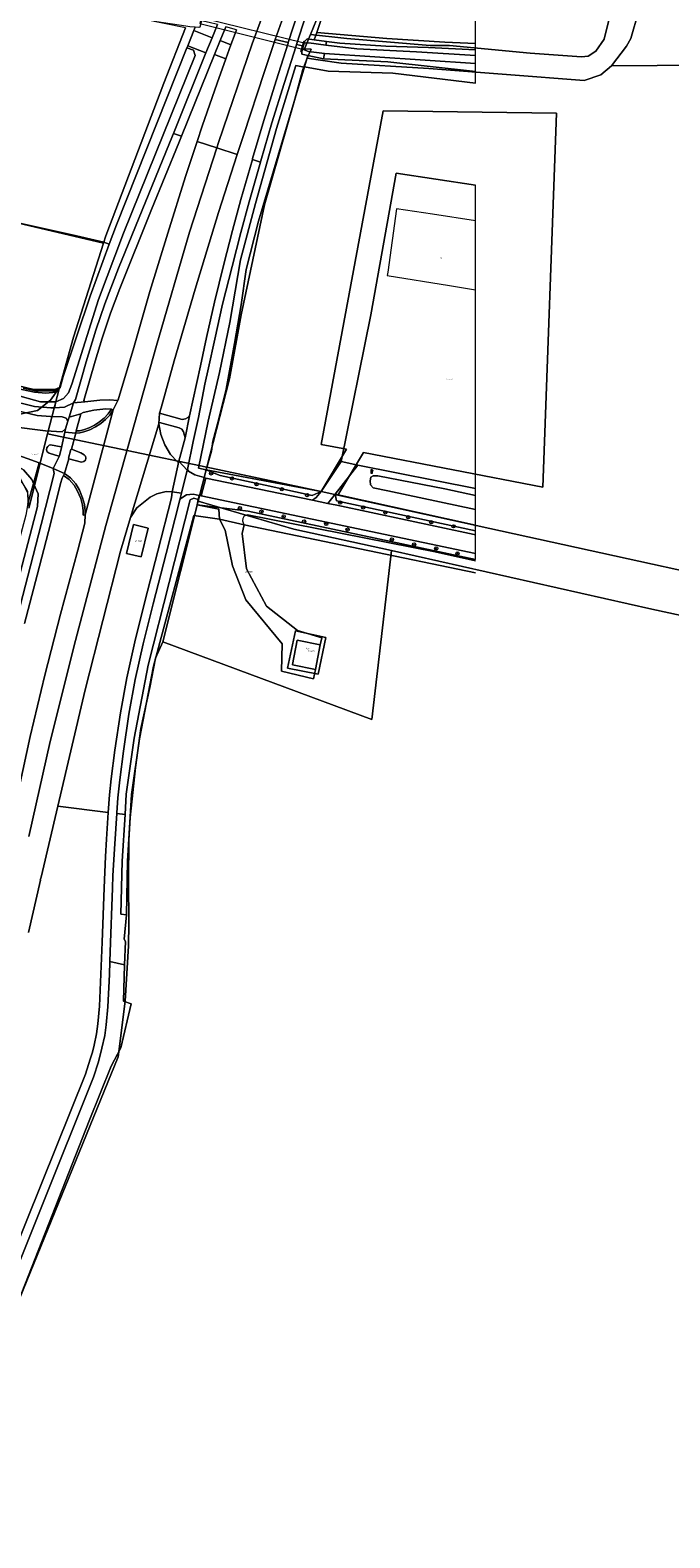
# Model space of a CAD drawing. Header units: metres. Extents: x 207466 to 209466, y 475780 to 477780.
# Tile 187 of 189: x 209074 to 209230, y 476860 to 477228. Entities that reach past the tile are written whole.
import ezdxf
from ezdxf.enums import TextEntityAlignment as Align

# ---------------------------------------------------------------- set-up
doc = ezdxf.new("R2010")
doc.units = ezdxf.units.M
doc.layers.get('0').update_dxf_attribs({"color": 253, "linetype": 'CONTINUOUS'})
for name, color, linetype, lineweight, true_color in [('B-OG-WA-SLOOT_WATER-A', 7, 'CONTINUOUS', 0, 0x478c9a), ('B-RO-GR-BOOM-S', 7, 'CONTINUOUS', 0, 0x6d8a47), ('B-RO-GR-BOS_LOOF-GV', 7, 'CONTINUOUS', 0, 0x6d8a47), ('B-RO-GR-BOUWLAND-GV', 7, 'CONTINUOUS', 0, 0x6d8a47), ('B-RO-GR-GRAS-GV', 7, 'CONTINUOUS', 0, 0x6d8a47), ('B-RO-GR-GROENVOORZIENING-GV', 7, 'CONTINUOUS', 0, 0x6d8a47), ('B-RO-GR-RIET-GV', 7, 'CONTINUOUS', 0, 0x6d8a47), ('B-RO-OG-BEBOUWING-GV', 7, 'CONTINUOUS', 0, 0xa50000), ('B-RO-OG-WATER_SLOOT-GV', 7, 'CONTINUOUS', 0, 0x478c9a)]:
    doc.layers.add(name, color=color, linetype=linetype, lineweight=lineweight, true_color=true_color)
for name, color, linetype, lineweight in [('B-RO-IE-TERREINAFSCHEIDING_KUNSTMATIG_MUUR-GV', 253, 'CONTINUOUS', 0), ('B-RO-KL-POMP-S', 253, 'CONTINUOUS', 0), ('B-RO-KW-KUNSTWERK_DUIKER-GV', 253, 'CONTINUOUS', 0), ('B-RO-OG-BEBOUWING-T18', 7, 'CONTINUOUS', 0), ('B-RO-OG-TERREIN_CULTUURSCHEIDING-GV', 253, 'CONTINUOUS', 0), ('B-RO-OG-TERREIN_ERF-GV', 253, 'CONTINUOUS', 0), ('B-RO-OG-TERREIN_ONBEGROEID-GV', 253, 'CONTINUOUS', 0), ('B-RO-OG-WEG-GV', 253, 'CONTINUOUS', 0), ('B-RO-VH-VERHARDING_ASFALT-GV', 253, 'CONTINUOUS', 0), ('B-RO-VH-VERHARDING_BEDRIJFSVLOERPLAAT-GV', 253, 'CONTINUOUS', 0), ('B-RO-VH-VERHARDING_BETON-GV', 253, 'CONTINUOUS', 0), ('B-RO-VH-VERHARDING_BETONSTRAATSTEEN-GV', 253, 'CONTINUOUS', 0), ('B-RO-VH-VERHARDING_GRASBETONSTEEN-GV', 253, 'CONTINUOUS', 0), ('B-WE-KG-GRENS_PERCEEL-GV', 150, 'CONTINUOUS', 18), ('B-WE-KG-GRENS_PERCEEL-S', 150, 'CONTINUOUS', 25)]:
    doc.layers.add(name, color=color, linetype=linetype, lineweight=lineweight)
doc.styles.add('NLCS-ISO', font='NLCS-ISO.ttf')
doc.styles.add('NLCS-ISO-M200-T18', font='NLCS-ISO.ttf', dxfattribs={"height": 1.8})

# ---------------------------------------------------------------- blocks, each defined once
blk = doc.blocks.new('SKL-WATER_POMP-SO1')
at = {"color": 0, "linetype": 'ByBlock', "lineweight": -2, "flags": 128}
blk.add_lwpolyline([(1, 1.0924), (1, 2), (-1, 2), (-1, -2), (1, -2), (1, 0.5674), (1.8507, 0.5674), (1.8507, 1.0924), (1, 1.0924)], dxfattribs=at)
blk = doc.blocks.new('SGR-BOOM_01-SO1')
at = {"linetype": 'Continuous'}
h = blk.add_hatch(color=0, dxfattribs=at)
edge = h.paths.add_edge_path()
edge.add_arc((0, 0), 0.25, 0, 360)
at = {"color": 0, "linetype": 'ByBlock', "lineweight": -2}
for radius in [2, 0.25]:
    blk.add_circle((0, 0), radius, dxfattribs=at)
blk = doc.blocks.new('SKG-PERCEELNUMMER-SO')
at = {"style": 'NLCS-ISO', "oblique": 10, "flags": 1}
blk.add_attdef('GEMEENTECODE', text='', height=1.8, dxfattribs=at).set_placement((0, 2.6), align=Align.MIDDLE_CENTER)
at = {"style": 'NLCS-ISO', "oblique": 10}
blk.add_attdef('SECTIE', text='', height=1.8, dxfattribs=at).set_placement((-0.5, 0), align=Align.MIDDLE_RIGHT)
blk.add_attdef('PERCEELNUMMER', text='', height=1.8, dxfattribs=at).set_placement((0.5, 0), align=Align.MIDDLE_LEFT)

msp = doc.modelspace()

# ---------------------------------------------------------------- linework, layer by layer
at = {"layer": 'B-OG-WA-SLOOT_WATER-A', "flags": 128}
msp.add_lwpolyline([(209182.41, 477219.69), (209182.41, 477221.6), (209168.08, 477222.53), (209153.49, 477223.24), (209145.96, 477224.09), (209141.84, 477224.69), (209140.69, 477224.58), (209140.29, 477223.14), (209141.72, 477222.6), (209145.64, 477222.08), (209182.41, 477219.69)], dxfattribs=at)
at = {"layer": 'B-RO-GR-BOS_LOOF-GV', "flags": 128}
for points in [[(209182.41, 477214.9), (209162.27, 477217.3), (209146.55, 477217.75), (209140.78, 477218.85), (209135.47, 477201.16), (209129.57, 477181.23), (209126.56, 477169.45), (209125.35, 477160.82), (209123.74, 477151.41), (209121.7, 477140.34), (209119.59, 477131.87), (209118.4, 477127.63), (209118.1, 477125.19), (209116.83, 477120.64), (209144.87, 477115.39), (209149.74, 477122.64), (209156.91, 477158.4), (209163.13, 477192.97), (209182.41, 477190.02)], [(209182.41, 477095.56), (209126.1, 477107.22), (209125.59, 477105.15), (209126.67, 477096.56), (209131.5, 477087.44), (209139.09, 477081.53), (209144.97, 477079.75), (209144.62, 477078.02), (209143.42, 477072.02), (209142.96, 477069.75), (209135.14, 477071.58), (209135.33, 477078.28), (209126.45, 477088.96), (209123.19, 477097.23), (209121.47, 477105.95), (209120.04, 477108.64), (209113.81, 477109.54), (209103.95, 477072.79), (209100.59, 477055.08), (209098.65, 477041.52), (209097.67, 477025.28), (209097.39, 477012.23), (209096.86, 477006.31), (209097.13, 477005.73), (209096.94, 477000.07), (209096.65, 476991.16), (209098.55, 476990.53), (209096.05, 476979.78), (209093.62, 476975.38), (209088.31, 476962.06), (209067.76, 476909.67)]]:
    msp.add_lwpolyline(points, dxfattribs=at)
at = {"layer": 'B-RO-GR-BOUWLAND-GV', "flags": 128}
msp.add_lwpolyline([(209182.41, 477224.51), (209182.41, 477331.38), (209175.68, 477312.18), (209165.77, 477288.19), (209156.16, 477263.83), (209143.8, 477227.22), (209160.87, 477225.74), (209174.95, 477224.86), (209182.41, 477224.51)], dxfattribs=at)
at = {"layer": 'B-RO-GR-GRAS-GV', "flags": 128}
for points in [[(209182.41, 477224.51), (209174.95, 477224.86), (209160.87, 477225.74), (209143.8, 477227.22), (209143.12, 477225.46), (209146.11, 477225.04), (209149.41, 477224.59), (209160.61, 477223.89), (209171.02, 477223.55), (209182.41, 477222.97), (209182.41, 477222.97), (209182.41, 477224.51)], [(209182.41, 477214.9), (209182.41, 477217.69), (209161.12, 477220.02), (209145.43, 477220.76), (209141.61, 477221.62), (209140.78, 477218.85), (209146.55, 477217.75), (209162.27, 477217.3), (209182.41, 477214.9)], [(209072.18, 477140.51), (209075.22, 477139.92), (209080.02, 477139.83), (209081.22, 477140.68), (209081.97, 477143.35), (209088.51, 477162.98), (209093.19, 477175.64), (209091.86, 477176.09), (209084.16, 477177.94), (209066.62, 477181.78)]]:
    msp.add_lwpolyline(points, dxfattribs=at)
at = {"layer": 'B-RO-GR-GROENVOORZIENING-GV', "flags": 128}
for points in [[(209143.8, 477227.22), (209156.16, 477263.83), (209165.77, 477288.19), (209163.3, 477289.17), (209150.59, 477257.88), (209147.27, 477249.07), (209144.5, 477241.34), (209141.08, 477231.36), (209138.83, 477224.32), (209140.29, 477223.99), (209140.57, 477225.04), (209140.81, 477225.03), (209141.43, 477225.7), (209143.12, 477225.46), (209143.8, 477227.22)], [(209133.65, 477225.47), (209136.82, 477224.76), (209139.14, 477232), (209142.57, 477242.02), (209145.34, 477249.78), (209148.68, 477258.63), (209151.08, 477264.51), (209148.48, 477265.56), (209146.53, 477261.59), (209145.87, 477260.03), (209141.14, 477246.8), (209135.21, 477230.04), (209133.65, 477225.47)], [(209118.25, 477225.94), (209119.54, 477229.12), (209117.58, 477229.64), (209115.67, 477230.02), (209115.29, 477228.47), (209115.04, 477228.45), (209114.12, 477228.5), (209113.8, 477227.68), (209118.25, 477225.94)], [(209122.85, 477224.22), (209123.84, 477226.97), (209124.18, 477227.88), (209121.58, 477228.58), (209120.22, 477225.23), (209122.85, 477224.22)], [(209084.49, 477136.95), (209084.95, 477137.79), (209087.53, 477146.99), (209089.92, 477154.69), (209092.13, 477161.11), (209095.44, 477169.79), (209108.61, 477202.04), (209108.83, 477202.59), (209116.75, 477222.22), (209112.32, 477223.99), (209112.07, 477223.49), (209113.7, 477222.87), (209114.11, 477221.59), (209096.64, 477178.29), (209090.56, 477162.19), (209084.06, 477141.55), (209083.25, 477139.38), (209082.08, 477138.05), (209080.15, 477137.2), (209079.85, 477135.78), (209082.31, 477135.92), (209084.49, 477136.95)], [(209124.38, 477197.47), (209119.85, 477183.38), (209114.09, 477164.66), (209108.99, 477147.24), (209105.81, 477135.76), (209105.47, 477134.47), (209110.93, 477132.92), (209111.77, 477133.09), (209112.35, 477133.42), (209112.78, 477133.84), (209115.4, 477145.97), (209116.89, 477152.91), (209118.82, 477161.5), (209121.14, 477170.73), (209123.24, 477178.96), (209125.29, 477186.51), (209128.07, 477196.26), (209128.13, 477196.47), (209130.89, 477205.77), (209133.85, 477215.41), (209136.77, 477224.61), (209136.82, 477224.76), (209133.65, 477225.47), (209130.92, 477217.43), (209125.96, 477202.39), (209124.38, 477197.47)], [(209130.02, 477195.61), (209127.26, 477185.96), (209125.22, 477178.44), (209123.13, 477170.23), (209120.81, 477161.02), (209118.89, 477152.47), (209117.4, 477145.54), (209116.51, 477141.49), (209114.93, 477133.42), (209113.68, 477127.53), (209112.22, 477120.71), (209112.49, 477120.3), (209114.02, 477119.46), (209116.3, 477118.75), (209116.83, 477120.64), (209114.98, 477121.07), (209117.27, 477132.49), (209120.02, 477144.39), (209122.55, 477156.55), (209125.18, 477171.85), (209128.85, 477185.53), (209133.98, 477203.8), (209138.7, 477219.16), (209140.71, 477218.75), (209140.78, 477218.85), (209141.61, 477221.62), (209140.89, 477221.78), (209140.16, 477221.95), (209140.13, 477222.56), (209139.91, 477222.56), (209140.29, 477223.99), (209138.83, 477224.32), (209138.72, 477223.99), (209135.8, 477214.79), (209132.85, 477205.18), (209130.1, 477195.9), (209130.02, 477195.61)], [(209114.63, 477200.68), (209115.84, 477204.36), (209119.46, 477214.84), (209121.62, 477220.83), (209118.86, 477221.87), (209110.77, 477201.96), (209110.12, 477200.36), (209103.45, 477184.08), (209095.75, 477164.8), (209093.52, 477158.78), (209091.46, 477152.74), (209089.72, 477147.09), (209087.02, 477137.55), (209087.27, 477137.2), (209090.92, 477137.64), (209093.34, 477137.68), (209095.24, 477137.51), (209095.4, 477137.71), (209099.14, 477150.49), (209103.1, 477164.09), (209107.46, 477178.33), (209111.79, 477192.08), (209114.63, 477200.68)], [(209093.71, 477135.43), (209092.37, 477135.52), (209089.42, 477135.17), (209086.84, 477134.63), (209086.26, 477134.31), (209085.14, 477130.15), (209085.94, 477130.17), (209086.88, 477130.39), (209088.27, 477130.88), (209089.58, 477131.53), (209090.81, 477132.31), (209091.94, 477133.25), (209092.94, 477134.32), (209093.71, 477135.43)], [(209105.25, 477131.89), (209105.77, 477129.23), (209106.76, 477126.73), (209108.15, 477124.4), (209109.86, 477122.56), (209110.17, 477122.74), (209111.65, 477128.42), (209111.55, 477129.05), (209111.32, 477129.9), (209110.87, 477130.54), (209110.25, 477130.85), (209105.45, 477132.21), (209105.25, 477131.89)], [(209061.76, 477050.05), (209076.59, 477107.34), (209079.74, 477119.78), (209079.52, 477121), (209076.1, 477122.32), (209074.71, 477117.33), (209075.85, 477114.77), (209075.74, 477111.75), (209060.29, 477052.99)], [(209071.25, 477043.28), (209073.92, 477055.7), (209077.48, 477070.63), (209081.3, 477085.5), (209085.51, 477101.11), (209087.2, 477107.62), (209087.31, 477109.65), (209086.82, 477109.63), (209086.82, 477110.64), (209086.64, 477112.06), (209086.23, 477113.64), (209085.45, 477115.47), (209084.62, 477116.91), (209083.42, 477118.28), (209082.06, 477119.29), (209081.69, 477118.64), (209081.3, 477117.31), (209080.18, 477112.72), (209078.37, 477105.62), (209075.62, 477095.01), (209072.53, 477083.24)], [(209080.63, 477038.72), (209092.91, 477037.19), (209093.25, 477041.47), (209093.65, 477045.37), (209094.56, 477052.36), (209095.92, 477061.43), (209097.44, 477069.94), (209099.4, 477078.74), (209101.88, 477088.55), (209105.05, 477100.82), (209108.35, 477113.83), (209108.55, 477115.25), (209107.1, 477115.33), (209104.82, 477114.79), (209103.16, 477114), (209099.89, 477111.42), (209098.33, 477109.06), (209095.93, 477100.84), (209087.3, 477067.03), (209080.63, 477038.72)], [(209095.01, 477036.93), (209097.05, 477036.68), (209097.35, 477041.6), (209099.3, 477055.26), (209102.68, 477073.03), (209112.93, 477113.32), (209113.82, 477113.75), (209114.83, 477113.44), (209115.1, 477114.4), (209113.64, 477114.68), (209112.03, 477114.52), (209110.91, 477113.85), (209110.39, 477113.31), (209107.08, 477100.29), (209103.91, 477088.03), (209101.45, 477078.25), (209099.51, 477069.53), (209098, 477061.09), (209096.64, 477052.07), (209095.74, 477045.13), (209095.3, 477040.74), (209095.02, 477037.04), (209095.01, 477036.93)], [(209062.25, 476910.95), (209087.38, 476973.37), (209088.55, 476977.02), (209089.08, 476978.77), (209089.52, 476980.42), (209090.07, 476983.24), (209090.42, 476985.67), (209090.78, 476989.95), (209091.17, 476997.76), (209091.43, 477005.58), (209091.92, 477018.79), (209092.26, 477026.4), (209092.49, 477030.63), (209092.91, 477037.15), (209092.91, 477037.19), (209080.63, 477038.72), (209076.56, 477021.42), (209076.36, 477020.63), (209076.43, 477020.64), (209073.53, 477007.89)], [(209093.33, 477000.81), (209096.94, 477000.07), (209097.13, 477005.73), (209096.86, 477006.31), (209097.39, 477012.23), (209096, 477012.35), (209096.37, 477025.31), (209097.05, 477036.68), (209095.01, 477036.93), (209094.55, 477029.49), (209094.1, 477021.77), (209093.97, 477018.72), (209093.89, 477016.48), (209093.5, 477005.49), (209093.33, 477000.81)], [(209067.76, 476909.67), (209088.31, 476962.06), (209093.62, 476975.38), (209096.05, 476979.78), (209098.55, 476990.53), (209096.65, 476991.16), (209096.94, 477000.07), (209093.33, 477000.81), (209093.22, 476997.65), (209092.82, 476989.78), (209092.45, 476985.38), (209092.08, 476982.84), (209091.42, 476979.69), (209090.57, 476976.43), (209089.36, 476972.66), (209064.22, 476910.19)]]:
    msp.add_lwpolyline(points, dxfattribs=at)
at = {"layer": 'B-RO-GR-RIET-GV', "flags": 128}
msp.add_lwpolyline([(209094.92, 477180.34), (209112.07, 477223.49), (209112.32, 477223.99), (209113.8, 477227.68), (209114.12, 477228.5), (209112.79, 477228.58), (209111.85, 477228.77), (209104.75, 477229.79), (209082.26, 477234.63), (209063.86, 477238.11), (209043.05, 477242.23), (209020.3, 477246.68), (209018.35, 477245.2), (209015.33, 477229.17), (209011.57, 477211.44), (209007.44, 477195.59), (209031.7, 477189.84), (209049.04, 477186.01), (209066.62, 477181.78), (209084.16, 477177.94), (209091.86, 477176.09), (209093.19, 477175.64), (209094.92, 477180.34)], dxfattribs=at)
at = {"layer": 'B-RO-IE-TERREINAFSCHEIDING_KUNSTMATIG_MUUR-GV', "flags": 128}
msp.add_lwpolyline([(209140.69, 477224.58), (209140.81, 477225.03), (209140.57, 477225.04), (209140.29, 477223.99), (209139.91, 477222.56), (209140.13, 477222.56), (209140.29, 477223.14), (209140.69, 477224.58)], dxfattribs=at)
at = {"layer": 'B-RO-KW-KUNSTWERK_DUIKER-GV', "flags": 128}
msp.add_lwpolyline([(209115.6, 477230.78), (209115.25, 477229.38), (209140.29, 477223.14), (209140.69, 477224.58), (209115.6, 477230.78)], dxfattribs=at)
at = {"layer": 'B-RO-OG-BEBOUWING-GV', "flags": 128}
for points in [[(209182.41, 477164.53), (209182.41, 477181.3), (209171.98, 477182.91), (209163.19, 477184.27), (209161.07, 477168.85), (209160.95, 477168), (209176.1, 477165.55), (209182.41, 477164.53)], [(209144.62, 477078.02), (209139.02, 477079.11), (209137.84, 477073.24), (209137.82, 477073.12), (209143.42, 477072.02), (209144.62, 477078.02)]]:
    msp.add_lwpolyline(points, dxfattribs=at)
at = {"layer": 'B-RO-OG-TERREIN_CULTUURSCHEIDING-GV', "flags": 128}
for points in [[(209116.83, 477120.64), (209116.3, 477118.75), (209116.7, 477118.63), (209142.74, 477113.23), (209143.63, 477113.92), (209144.87, 477115.39), (209142.67, 477114.39), (209131.15, 477116.87), (209120.26, 477119.28), (209118.74, 477119.81), (209116.83, 477120.64)], [(209116.83, 477120.64), (209118.74, 477119.81), (209120.26, 477119.28), (209131.15, 477116.87), (209142.67, 477114.39), (209144.87, 477115.39), (209116.83, 477120.64)], [(209182.41, 477107.18), (209182.41, 477116.07), (209153.76, 477121.78), (209148.25, 477114.68), (209182.41, 477107.18)], [(209182.41, 477110.95), (209173.66, 477112.81), (209161.12, 477115.5), (209157.47, 477116.26), (209156.84, 477117.01), (209156.81, 477117.99), (209156.97, 477118.82), (209157.53, 477119.18), (209158.64, 477119.2), (209174.97, 477115.99)], [(209182.41, 477098.83), (209182.41, 477100.28), (209115.58, 477114.31), (209115.1, 477114.4), (209114.83, 477113.44), (209114.61, 477112.12), (209127.08, 477110.6), (209182.41, 477098.83)], [(209182.41, 477104.79), (209182.41, 477105.81), (209148.56, 477113.09), (209148.25, 477114.68), (209146.44, 477112.48), (209148.67, 477112.03), (209182.12, 477104.85), (209182.41, 477104.79)], [(209182.41, 477105.81), (209182.41, 477107.18), (209148.25, 477114.68), (209148.56, 477113.09), (209182.41, 477105.81)], [(209174.97, 477115.99), (209182.41, 477114.42)], [(209114.61, 477112.12), (209119.9, 477111.07), (209120.04, 477108.64), (209126.1, 477107.22)], [(209182.41, 477098.83), (209127.08, 477110.6), (209114.61, 477112.12)], [(209126.9, 477109.67), (209172.59, 477100.63), (209182.41, 477098.48)]]:
    msp.add_lwpolyline(points, dxfattribs=at)
at = {"layer": 'B-RO-OG-TERREIN_CULTUURSCHEIDING-GV'}
for centre, radius, start, end in [((209126.96, 477108.38), 1.29, 92.8061, 137.8254), ((209127.25, 477108.29), 1.57, 142.247, 222.7787)]:
    msp.add_arc(centre, radius, start, end, dxfattribs=at)
at = {"layer": 'B-RO-OG-TERREIN_ERF-GV', "flags": 128}
for points in [[(209182.41, 477116.07), (209182.41, 477190.02), (209163.13, 477192.97), (209156.91, 477158.4), (209149.74, 477122.64), (209153.76, 477121.78), (209182.41, 477116.07)], [(209182.41, 477164.53), (209182.41, 477181.3), (209171.98, 477182.91), (209163.19, 477184.27), (209161.07, 477168.85), (209160.95, 477168), (209176.1, 477165.55), (209182.41, 477164.53)]]:
    msp.add_lwpolyline(points, dxfattribs=at)
at = {"layer": 'B-RO-OG-TERREIN_ONBEGROEID-GV', "flags": 128}
msp.add_lwpolyline([(209126.1, 477107.22), (209120.04, 477108.64), (209121.47, 477105.95), (209123.19, 477097.23), (209126.45, 477088.96), (209135.33, 477078.28), (209135.14, 477071.58), (209142.96, 477069.75), (209143.42, 477072.02), (209137.82, 477073.12), (209137.84, 477073.24), (209139.02, 477079.11), (209144.62, 477078.02), (209144.97, 477079.75), (209139.09, 477081.53), (209131.5, 477087.44), (209126.67, 477096.56), (209125.59, 477105.15), (209126.1, 477107.22)], dxfattribs=at)
at = {"layer": 'B-RO-OG-WATER_SLOOT-GV', "flags": 128}
for points in [[(209083.25, 477139.38), (209084.06, 477141.55), (209090.56, 477162.19), (209096.64, 477178.29), (209114.11, 477221.59), (209113.7, 477222.87), (209112.07, 477223.49), (209094.92, 477180.34), (209093.19, 477175.64), (209088.51, 477162.98), (209081.97, 477143.35), (209081.22, 477140.68), (209080.28, 477139.58), (209077.76, 477139.35), (209074.95, 477139.61), (209070.33, 477140.54), (209070.02, 477138.97), (209076.42, 477137.21), (209080.15, 477137.2), (209082.08, 477138.05), (209083.25, 477139.38)], [(209182.41, 477222.97), (209171.02, 477223.55), (209160.61, 477223.89), (209149.41, 477224.59), (209146.11, 477225.04), (209145.96, 477224.09), (209153.49, 477223.24), (209168.08, 477222.53), (209182.41, 477221.6), (209182.41, 477221.6), (209182.41, 477222.97)], [(209182.41, 477217.69), (209182.41, 477219.69), (209145.64, 477222.08), (209145.43, 477220.76), (209161.12, 477220.02), (209182.41, 477217.69)], [(209116.83, 477120.64), (209118.1, 477125.19), (209118.4, 477127.63), (209119.59, 477131.87), (209121.7, 477140.34), (209123.74, 477151.41), (209125.35, 477160.82), (209126.56, 477169.45), (209129.57, 477181.23), (209135.47, 477201.16), (209140.78, 477218.85), (209140.71, 477218.75), (209138.7, 477219.16), (209133.98, 477203.8), (209128.85, 477185.53), (209125.18, 477171.85), (209122.55, 477156.55), (209120.02, 477144.39), (209117.27, 477132.49), (209114.98, 477121.07), (209116.83, 477120.64)], [(209040.01, 477128.48), (209040.18, 477128.44), (209056.62, 477124.13), (209067.03, 477120.88), (209069.66, 477119.53), (209071.9, 477117.61), (209073.26, 477115.34), (209073.35, 477112.44), (209074.71, 477117.33), (209074.3, 477118.25), (209072.32, 477120.67), (209070.19, 477121.9), (209067.33, 477123.27), (209046.35, 477128.67)], [(209052.78, 477031.68), (209053.48, 477030.68), (209054.72, 477030.68), (209055.72, 477034.17), (209060.29, 477052.99), (209075.74, 477111.75), (209075.85, 477114.77), (209074.71, 477117.33), (209073.35, 477112.44), (209072.82, 477109.61), (209057.9, 477054.24), (209052.78, 477031.68)], [(209174.97, 477115.99), (209158.64, 477119.2), (209157.53, 477119.18), (209156.97, 477118.82), (209156.81, 477117.99), (209156.84, 477117.01), (209157.47, 477116.26), (209161.12, 477115.5), (209173.66, 477112.81), (209182.41, 477110.95)], [(209097.05, 477036.68), (209096.37, 477025.31), (209096, 477012.35), (209097.39, 477012.23), (209097.67, 477025.28), (209098.65, 477041.52), (209100.59, 477055.08), (209103.95, 477072.79), (209113.81, 477109.54), (209120.04, 477108.64), (209119.9, 477111.07), (209114.61, 477112.12), (209114.83, 477113.44), (209113.82, 477113.75), (209112.93, 477113.32), (209102.68, 477073.03), (209099.3, 477055.26), (209097.35, 477041.6), (209097.05, 477036.68)], [(209182.41, 477114.42), (209174.97, 477115.99)], [(209182.41, 477098.48), (209172.59, 477100.63), (209126.9, 477109.67)], [(209126.1, 477107.22), (209182.41, 477095.56)]]:
    msp.add_lwpolyline(points, dxfattribs=at)
at = {"layer": 'B-RO-OG-WATER_SLOOT-GV'}
for centre, radius, start, end in [((209126.96, 477108.38), 1.29, 92.8061, 137.8254), ((209127.25, 477108.29), 1.57, 142.247, 222.7787)]:
    msp.add_arc(centre, radius, start, end, dxfattribs=at)
at = {"layer": 'B-RO-OG-WEG-GV', "flags": 128}
for points in [[(209035.1, 477143.61), (209034.02, 477138.86), (209039.8, 477137.44), (209063.85, 477132.09), (209069.32, 477131.24), (209077.64, 477130.15), (209081.69, 477129.93), (209082.54, 477130.61), (209083.09, 477132.52), (209082.7, 477133.25), (209081.74, 477133.57), (209078.9, 477133.63), (209075.59, 477133.85), (209063.89, 477136.66), (209035.1, 477143.61)], [(209062.71, 477139.08), (209074.97, 477136.07), (209078.98, 477135.73), (209079.85, 477135.78), (209080.15, 477137.2), (209076.42, 477137.21), (209070.02, 477138.97)], [(209070.33, 477140.54), (209074.95, 477139.61), (209077.76, 477139.35), (209080.28, 477139.58), (209081.22, 477140.68), (209080.02, 477139.83), (209075.22, 477139.92), (209072.18, 477140.51)], [(209040.8, 477130), (209046.35, 477128.67), (209067.33, 477123.27), (209070.19, 477121.9), (209072.32, 477120.67), (209074.3, 477118.25), (209074.71, 477117.33), (209076.1, 477122.32), (209067.32, 477125.52), (209055, 477128.82), (209044.12, 477131.5), (209039.57, 477132.42)]]:
    msp.add_lwpolyline(points, dxfattribs=at)
at = {"layer": 'B-RO-VH-VERHARDING_ASFALT-GV', "flags": 128}
for points in [[(209182.41, 477353.88), (209182.41, 477361.42), (209181.56, 477361.42), (209181.56, 477361.42), (209168.07, 477328.16), (209149.24, 477280.85), (209142.66, 477263.83), (209136.03, 477246.27), (209128.05, 477224.42), (209119.83, 477200.4), (209119.42, 477199.11), (209124.38, 477197.47), (209125.96, 477202.39), (209130.92, 477217.43), (209133.65, 477225.47), (209135.21, 477230.04), (209141.14, 477246.8), (209145.87, 477260.03), (209146.53, 477261.59), (209171.15, 477325.78), (209176.15, 477338.45), (209182.41, 477353.88)], [(209124.18, 477227.88), (209123.84, 477226.97), (209122.85, 477224.22), (209121.62, 477220.83), (209119.46, 477214.84), (209115.84, 477204.36), (209114.63, 477200.68), (209119.42, 477199.11), (209119.83, 477200.4), (209128.05, 477224.42), (209136.03, 477246.27)], [(209139.14, 477232), (209136.82, 477224.76), (209136.77, 477224.61), (209133.85, 477215.41), (209130.89, 477205.77), (209128.13, 477196.47), (209128.07, 477196.26), (209130.02, 477195.61), (209130.1, 477195.9), (209132.85, 477205.18), (209135.8, 477214.79), (209138.72, 477223.99), (209138.83, 477224.32), (209141.08, 477231.36)], [(209119.54, 477229.12), (209118.25, 477225.94), (209116.75, 477222.22), (209108.83, 477202.59), (209110.77, 477201.96), (209118.86, 477221.87), (209120.22, 477225.23), (209121.58, 477228.58)], [(209087.27, 477137.2), (209087.02, 477137.55), (209089.72, 477147.09), (209091.46, 477152.74), (209093.52, 477158.78), (209095.75, 477164.8), (209103.45, 477184.08), (209110.12, 477200.36), (209110.77, 477201.96), (209108.83, 477202.59), (209108.61, 477202.04), (209095.44, 477169.79), (209092.13, 477161.11), (209089.92, 477154.69), (209087.53, 477146.99), (209084.95, 477137.79), (209084.49, 477136.95), (209087.27, 477137.2)], [(209073.61, 477031.32), (209078.8, 477054.43), (209084.99, 477079.05), (209092.32, 477107.08), (209104.71, 477150.93), (209112.78, 477178.58), (209119.42, 477199.11), (209114.63, 477200.68), (209111.79, 477192.08), (209107.46, 477178.33), (209103.1, 477164.09), (209099.14, 477150.49), (209095.4, 477137.71), (209094.15, 477135.24), (209087.31, 477109.65), (209087.2, 477107.62), (209085.51, 477101.11), (209081.3, 477085.5), (209077.48, 477070.63), (209073.92, 477055.7), (209071.25, 477043.28)], [(209073.53, 477007.89), (209076.43, 477020.64), (209076.36, 477020.63), (209076.56, 477021.42), (209080.63, 477038.72), (209087.3, 477067.03), (209095.93, 477100.84), (209098.33, 477109.06), (209105.25, 477131.89), (209105.47, 477134.47), (209105.81, 477135.76), (209108.99, 477147.24), (209114.09, 477164.66), (209119.85, 477183.38), (209124.38, 477197.47), (209119.42, 477199.11), (209112.78, 477178.58), (209104.71, 477150.93), (209092.32, 477107.08), (209084.99, 477079.05), (209078.8, 477054.43), (209073.61, 477031.32)], [(209120.81, 477161.02), (209123.13, 477170.23), (209125.22, 477178.44), (209127.26, 477185.96), (209130.02, 477195.61), (209128.07, 477196.26), (209125.29, 477186.51), (209123.24, 477178.96), (209121.14, 477170.73), (209118.82, 477161.5), (209116.89, 477152.91), (209115.4, 477145.97), (209112.78, 477133.84), (209111.65, 477128.42), (209110.17, 477122.74), (209112.18, 477120.57), (209112.22, 477120.71), (209113.68, 477127.53), (209114.93, 477133.42), (209116.51, 477141.49), (209117.4, 477145.54), (209118.89, 477152.47), (209120.81, 477161.02)], [(209063.89, 477136.66), (209075.59, 477133.85), (209078.9, 477133.63), (209081.74, 477133.57), (209082.7, 477133.25), (209083.09, 477132.52), (209083.39, 477133.46), (209084.49, 477136.95), (209082.31, 477135.92), (209079.85, 477135.78), (209078.98, 477135.73), (209074.97, 477136.07), (209062.71, 477139.08)], [(209095.4, 477137.71), (209095.24, 477137.51), (209093.34, 477137.68), (209090.92, 477137.64), (209087.27, 477137.2), (209084.49, 477136.95), (209083.39, 477133.46), (209086.26, 477134.31), (209086.84, 477134.63), (209089.42, 477135.17), (209092.37, 477135.52), (209093.71, 477135.43), (209094.15, 477135.24), (209095.4, 477137.71)], [(209094.15, 477135.24), (209093.33, 477134), (209092.29, 477132.89), (209091.1, 477131.9), (209089.82, 477131.1), (209088.47, 477130.41), (209087.02, 477129.9), (209086.01, 477129.67), (209085.06, 477129.6), (209083.95, 477125.71), (209086.26, 477124.82), (209087.09, 477124.34), (209087.39, 477123.96), (209087.52, 477123.49), (209087.37, 477123.03), (209087.02, 477122.69), (209086.43, 477122.52), (209083.35, 477123.35), (209082.32, 477119.79), (209083.77, 477118.66), (209085.04, 477117.21), (209085.91, 477115.7), (209086.71, 477113.8), (209087.14, 477112.16), (209087.33, 477110.69), (209087.31, 477109.65), (209094.15, 477135.24)], [(209085.06, 477129.6), (209085.14, 477130.15), (209086.26, 477134.31), (209083.39, 477133.46), (209083.09, 477132.52), (209082.54, 477130.61), (209082.38, 477129.86), (209085.06, 477129.6)], [(209110.17, 477122.74), (209109.86, 477122.56), (209108.15, 477124.4), (209106.76, 477126.73), (209105.77, 477129.23), (209105.25, 477131.89), (209098.33, 477109.06), (209099.89, 477111.42), (209103.16, 477114), (209104.82, 477114.79), (209107.1, 477115.33), (209108.55, 477115.25), (209110.17, 477122.74)], [(209105.47, 477134.47), (209105.25, 477131.89), (209105.45, 477132.21), (209110.25, 477130.85), (209110.87, 477130.54), (209111.32, 477129.9), (209111.55, 477129.05), (209111.65, 477128.42), (209112.78, 477133.84), (209112.35, 477133.42), (209111.77, 477133.09), (209110.93, 477132.92), (209105.47, 477134.47)], [(209067.32, 477125.52), (209076.1, 477122.32), (209079.52, 477121), (209081.06, 477124.09), (209080.88, 477124.01), (209078.56, 477124.7), (209078.09, 477125.05), (209077.91, 477125.48), (209077.96, 477126.03), (209078.2, 477126.35), (209078.53, 477126.62), (209078.89, 477126.7), (209081.45, 477126.27), (209081.58, 477126.11), (209082.38, 477129.86), (209082.54, 477130.61), (209081.69, 477129.93), (209077.64, 477130.15), (209069.32, 477131.24)], [(209085.06, 477129.6), (209082.38, 477129.86), (209081.58, 477126.11), (209081.06, 477124.09), (209079.52, 477121), (209082.32, 477119.79), (209083.35, 477123.35), (209083.26, 477123.52), (209083.8, 477125.6), (209083.95, 477125.71), (209085.06, 477129.6)], [(209072.53, 477083.24), (209075.62, 477095.01), (209078.37, 477105.62), (209080.18, 477112.72), (209081.3, 477117.31), (209081.69, 477118.64), (209082.06, 477119.29), (209082.32, 477119.79), (209079.52, 477121), (209079.74, 477119.78), (209076.59, 477107.34), (209061.76, 477050.05)], [(209112.18, 477120.57), (209110.17, 477122.74), (209108.55, 477115.25), (209110.8, 477115), (209112.18, 477120.57)], [(209064.22, 476910.19), (209089.36, 476972.66), (209090.57, 476976.43), (209091.42, 476979.69), (209092.08, 476982.84), (209092.45, 476985.38), (209092.82, 476989.78), (209093.22, 476997.65), (209093.33, 477000.81), (209093.5, 477005.49), (209093.89, 477016.48), (209093.97, 477018.72), (209094.1, 477021.77), (209094.55, 477029.49), (209095.01, 477036.93), (209095.02, 477037.04), (209095.3, 477040.74), (209095.74, 477045.13), (209096.64, 477052.07), (209098, 477061.09), (209099.51, 477069.53), (209101.45, 477078.25), (209103.91, 477088.03), (209107.08, 477100.29), (209110.39, 477113.31), (209110.8, 477115), (209108.55, 477115.25), (209108.35, 477113.83), (209105.05, 477100.82), (209101.88, 477088.55), (209099.4, 477078.74), (209097.44, 477069.94), (209095.92, 477061.43), (209094.56, 477052.36), (209093.65, 477045.37), (209093.25, 477041.47), (209092.91, 477037.19), (209092.91, 477037.15), (209092.49, 477030.63), (209092.26, 477026.4), (209091.92, 477018.79), (209091.43, 477005.58), (209091.17, 476997.76), (209090.78, 476989.95), (209090.42, 476985.67), (209090.07, 476983.24), (209089.52, 476980.42), (209089.08, 476978.77), (209088.55, 476977.02), (209087.38, 476973.37), (209062.25, 476910.95)]]:
    msp.add_lwpolyline(points, dxfattribs=at)
at = {"layer": 'B-RO-VH-VERHARDING_BEDRIJFSVLOERPLAAT-GV', "flags": 128}
for points in [[(209094.15, 477135.24), (209093.71, 477135.43), (209092.94, 477134.32), (209091.94, 477133.25), (209090.81, 477132.31), (209089.58, 477131.53), (209088.27, 477130.88), (209086.88, 477130.39), (209085.94, 477130.17), (209085.14, 477130.15), (209085.06, 477129.6), (209086.01, 477129.67), (209087.02, 477129.9), (209088.47, 477130.41), (209089.82, 477131.1), (209091.1, 477131.9), (209092.29, 477132.89), (209093.33, 477134), (209094.15, 477135.24)], [(209087.31, 477109.65), (209087.33, 477110.69), (209087.14, 477112.16), (209086.71, 477113.8), (209085.91, 477115.7), (209085.04, 477117.21), (209083.77, 477118.66), (209082.32, 477119.79), (209082.06, 477119.29), (209083.42, 477118.28), (209084.62, 477116.91), (209085.45, 477115.47), (209086.23, 477113.64), (209086.64, 477112.06), (209086.82, 477110.64), (209086.82, 477109.63), (209087.31, 477109.65)]]:
    msp.add_lwpolyline(points, dxfattribs=at)
at = {"layer": 'B-RO-VH-VERHARDING_BETON-GV', "flags": 128}
for points in [[(209146.11, 477225.04), (209143.12, 477225.46), (209141.43, 477225.7), (209140.81, 477225.03), (209140.69, 477224.58), (209141.84, 477224.69), (209145.96, 477224.09), (209146.11, 477225.04)], [(209145.64, 477222.08), (209141.72, 477222.6), (209140.29, 477223.14), (209140.13, 477222.56), (209140.16, 477221.95), (209140.89, 477221.78), (209141.61, 477221.62), (209145.43, 477220.76), (209145.64, 477222.08)]]:
    msp.add_lwpolyline(points, dxfattribs=at)
at = {"layer": 'B-RO-VH-VERHARDING_BETONSTRAATSTEEN-GV', "flags": 128}
for points in [[(209081.58, 477126.11), (209081.45, 477126.27), (209078.89, 477126.7), (209078.53, 477126.62), (209078.2, 477126.35), (209077.96, 477126.03), (209077.91, 477125.48), (209078.09, 477125.05), (209078.56, 477124.7), (209080.88, 477124.01), (209081.06, 477124.09), (209081.58, 477126.11)], [(209083.35, 477123.35), (209086.43, 477122.52), (209087.02, 477122.69), (209087.37, 477123.03), (209087.52, 477123.49), (209087.39, 477123.96), (209087.09, 477124.34), (209086.26, 477124.82), (209083.95, 477125.71), (209083.8, 477125.6), (209083.26, 477123.52), (209083.35, 477123.35)], [(209116.7, 477118.63), (209116.3, 477118.75), (209114.02, 477119.46), (209112.49, 477120.3), (209112.22, 477120.71), (209112.18, 477120.57), (209110.8, 477115), (209110.39, 477113.31), (209110.91, 477113.85), (209112.03, 477114.52), (209113.64, 477114.68), (209115.1, 477114.4), (209115.58, 477114.31), (209116.7, 477118.63)], [(209153.76, 477121.78), (209149.74, 477122.64), (209144.87, 477115.39), (209143.63, 477113.92), (209142.74, 477113.23), (209146.44, 477112.48), (209148.25, 477114.68), (209153.76, 477121.78)], [(209182.41, 477100.28), (209182.41, 477104.79), (209182.12, 477104.85), (209148.67, 477112.03), (209146.44, 477112.48), (209142.74, 477113.23), (209116.7, 477118.63), (209115.58, 477114.31), (209182.41, 477100.28)]]:
    msp.add_lwpolyline(points, dxfattribs=at)
at = {"layer": 'B-RO-VH-VERHARDING_GRASBETONSTEEN-GV', "flags": 128}
for points in [[(209116.75, 477222.22), (209118.25, 477225.94), (209113.8, 477227.68), (209112.32, 477223.99), (209116.75, 477222.22)], [(209121.62, 477220.83), (209122.85, 477224.22), (209120.22, 477225.23), (209118.86, 477221.87), (209121.62, 477220.83)]]:
    msp.add_lwpolyline(points, dxfattribs=at)
at = {"layer": 'B-WE-KG-GRENS_PERCEEL-GV'}
for points in [[(209091.76, 477175.85), (209007.44, 477195.73), (209018.52, 477244.82), (208925.27, 477263.82), (208761.02, 477297.58), (208760.94, 477297.6), (208739.5, 477219.99), (208749.76, 477217.58), (208927.05, 477175.51), (208991.13, 477159.9), (209016.98, 477154.02), (209074.77, 477140.24), (209079.89, 477140.22), (209081.03, 477140.71), (209084.45, 477152.96)], [(209111.75, 477228.31), (208761.49, 477299.57), (208760.94, 477297.6), (208761.02, 477297.58), (208925.27, 477263.82), (209018.52, 477244.82), (209007.44, 477195.73), (209091.76, 477175.85), (209092.36, 477177.7), (209106.51, 477214.84)], [(209442.39, 477219.88), (209443.4, 477262.71), (209441.79, 477260.05), (209439.77, 477258.34), (209437.08, 477257.22), (209433.53, 477256.47), (209355.89, 477259.09), (209323.31, 477260.96), (209316.75, 477261.55), (209254.13, 477265.67), (209245.03, 477266.59), (209239.43, 477266.88), (209234.64, 477265.97), (209232.95, 477264.36), (209231.09, 477261.59), (209229.66, 477258.34), (209220.28, 477225.71), (209219.28, 477223.89), (209215.58, 477219.12), (209293.38, 477219.69), (209347.3, 477219.78), (209400.32, 477219.28), (209433.35, 477219.63)], [(209081.03, 477140.71), (209079.89, 477140.22), (209074.77, 477140.24), (209016.98, 477154.02), (208991.13, 477159.9), (208927.05, 477175.51), (208749.76, 477217.58), (208739.5, 477219.99), (208656.79, 477239.57), (208600.11, 477253.04), (208600.01, 477234.93), (208650.31, 477222.44), (208680.39, 477215.12), (208858.82, 477172.97), (208972.82, 477145.71), (209066.04, 477123.23), (209068.82, 477134.64), (209071.38, 477134.24), (209075.74, 477135.13), (209078.89, 477137.6)], [(209148.89, 477114.51), (209155.13, 477124.86), (209198.82, 477116.4), (209202.2, 477207.58), (209159.94, 477208.15), (209144.86, 477126.85), (209151, 477125.66), (209144.83, 477115.4)], [(209078.16, 477129.38), (209081.03, 477140.71), (209078.89, 477137.6), (209075.74, 477135.13), (209071.38, 477134.24), (209068.82, 477134.64), (209066.04, 477123.23), (209065.84, 477122.43), (209068.99, 477121.02), (209071.56, 477118.42), (209073.3, 477115.02), (209073.57, 477111.27)], [(209114.83, 477113.05), (209106.26, 477078.71), (209157.17, 477059.83), (209161.95, 477100.96), (209138.14, 477106.21)], [(209099.09, 477107.34), (209097.37, 477100.24), (209100.96, 477099.46), (209102.71, 477106.41)], [(209097.37, 477100.24), (209099.09, 477107.34), (209102.71, 477106.41), (209100.96, 477099.46)], [(209136.62, 477072.35), (209144.11, 477070.84), (209146, 477079.78), (209138.54, 477081.45)], [(209136.62, 477072.35), (209138.54, 477081.45), (209146, 477079.78), (209144.11, 477070.84)]]:
    msp.add_lwpolyline(points, close=True, dxfattribs=at)
for points in [[(209217.99, 477242.85), (209213.78, 477225.58), (209211.8, 477222.67), (209209.94, 477221.42), (209208.28, 477221.26), (209195.73, 477222.18), (209176.08, 477224.03), (209171.42, 477224.07), (209151.08, 477225.78), (209142.25, 477226.74), (209140.81, 477223.22), (209142.37, 477223.16), (209141.43, 477220.92), (209144.11, 477220.52), (209149.73, 477219.73), (209171.09, 477218.43), (209208.91, 477215.53), (209213.01, 477216.92), (209215.58, 477219.12), (209219.28, 477223.89), (209220.28, 477225.71), (209229.66, 477258.34)], [(209147.37, 477239.33), (209142.25, 477226.74), (209151.08, 477225.78), (209171.42, 477224.07), (209176.08, 477224.03), (209195.73, 477222.18), (209208.28, 477221.26), (209209.94, 477221.42), (209211.8, 477222.67), (209213.78, 477225.58), (209217.99, 477242.85)], [(209084.45, 477152.96), (209081.03, 477140.71), (209078.16, 477129.38), (209116.96, 477121.28), (209122.49, 477142.82), (209125.31, 477158.45), (209131.05, 477185.25), (209138.32, 477210.6), (209140.35, 477218.23), (209141.43, 477220.92), (209142.37, 477223.16), (209140.81, 477223.22), (209142.25, 477226.74), (209147.37, 477239.33)], [(209111.75, 477228.31), (209106.51, 477214.84), (209092.36, 477177.7), (209091.76, 477175.85), (209084.45, 477152.96)], [(209293.38, 477219.69), (209215.58, 477219.12), (209213.01, 477216.92), (209208.91, 477215.53), (209171.09, 477218.43), (209149.73, 477219.73), (209144.11, 477220.52), (209141.43, 477220.92), (209140.35, 477218.23), (209138.32, 477210.6), (209131.05, 477185.25), (209125.31, 477158.45), (209122.49, 477142.82), (209116.96, 477121.28), (209144.83, 477115.4), (209151, 477125.66), (209144.86, 477126.85), (209159.94, 477208.15), (209202.2, 477207.58), (209198.82, 477116.4), (209155.13, 477124.86), (209148.89, 477114.51), (209308.21, 477079.51)], [(209065.32, 476904.14), (209095.38, 476977.59), (209097.03, 476991.19), (209097.87, 477004.67), (209097.98, 477010.13), (209097.87, 477020.46), (209097.95, 477030.42), (209098.25, 477035.9), (209099.62, 477048.13), (209100.91, 477057.62), (209103.08, 477067.59), (209104.5, 477074.77), (209106.26, 477078.71), (209114.83, 477113.05), (209116.96, 477121.28), (209078.16, 477129.38), (209073.57, 477111.27)], [(209466.35, 477045.31), (209326.02, 477075.64), (209308.21, 477079.51), (209148.89, 477114.51), (209144.83, 477115.4), (209116.96, 477121.28), (209114.83, 477113.05), (209138.14, 477106.21), (209161.95, 477100.96), (209225.46, 477086.68), (209263.79, 477078.44), (209322.71, 477065.68), (209466.35, 477034.73)], [(209466.35, 477034.73), (209322.71, 477065.68), (209263.79, 477078.44), (209225.46, 477086.68), (209161.95, 477100.96), (209157.17, 477059.83), (209106.26, 477078.71), (209104.5, 477074.77), (209103.08, 477067.59), (209100.91, 477057.62), (209099.62, 477048.13), (209098.25, 477035.9), (209097.95, 477030.42), (209097.87, 477020.46), (209097.98, 477010.13), (209097.87, 477004.67), (209097.03, 476991.19), (209095.38, 476977.59), (209065.32, 476904.14), (209046.54, 476797.99)]]:
    msp.add_lwpolyline(points, dxfattribs=at)

# ---------------------------------------------------------------- block references
at = {"layer": 'B-RO-GR-BOOM-S', "xscale": 0.2, "yscale": 0.2, "zscale": 0.2}
for p in [(209118, 477119.78), (209123.11, 477118.55), (209129.09, 477117.14), (209135.25, 477115.91), (209141.42, 477114.5), (209125.04, 477111.33), (209130.29, 477110.48), (209135.69, 477109.28), (209149.48, 477112.67), (209155.08, 477111.48), (209160.47, 477110.28), (209140.69, 477108.08), (209146.08, 477107.48), (209151.28, 477106.08), (209166.07, 477109.08), (209171.67, 477107.88), (209177.06, 477106.88), (209162.07, 477103.68), (209167.47, 477102.48), (209172.87, 477101.48), (209178.06, 477100.28)]:
    msp.add_blockref('SGR-BOOM_01-SO1', p, dxfattribs=at)
at = {"layer": 'B-RO-KL-POMP-S', "xscale": 0.2, "yscale": 0.2, "zscale": 0.2}
msp.add_blockref('SKL-WATER_POMP-SO1', (209157.15, 477120.26), dxfattribs=at)
at = {"layer": 'B-WE-KG-GRENS_PERCEEL-S', "xscale": 0.2, "yscale": 0.2, "zscale": 0.2}
for p, values in [((209175.69, 477142.71), {'PERCEELNUMMER': '3732', 'SECTIE': 'D'}), ((209074.64, 477124.43), {'PERCEELNUMMER': '3657', 'SECTIE': 'D'}), ((209099.95, 477103.28), {'PERCEELNUMMER': '1222', 'SECTIE': 'D'}), ((209126.77, 477095.79), {'PERCEELNUMMER': '4388', 'SECTIE': 'D'}), ((209142.07, 477076.47), {'PERCEELNUMMER': '2270', 'SECTIE': 'D'})]:
    msp.add_blockref('SKG-PERCEELNUMMER-SO', p, dxfattribs=at).add_auto_attribs(values)

# ---------------------------------------------------------------- texts
at = {"layer": 'B-RO-OG-BEBOUWING-T18', "char_height": 0.36, "attachment_point": 5, "line_spacing_factor": 0.8, "style": 'NLCS-ISO-M200-T18'}
for s, insert, rotation in [('{\\fArial|b0|i0|c0|p34;\\C256;41}', (209174.13, 477172.29), 351.6), ('{\\fArial|b0|i0|c0|p34;\\C256;41T}', (209141.56, 477077.09), 348.9)]:
    msp.add_mtext(s, dxfattribs=dict(at, insert=insert, rotation=rotation))

doc.saveas('drawing.dxf')
